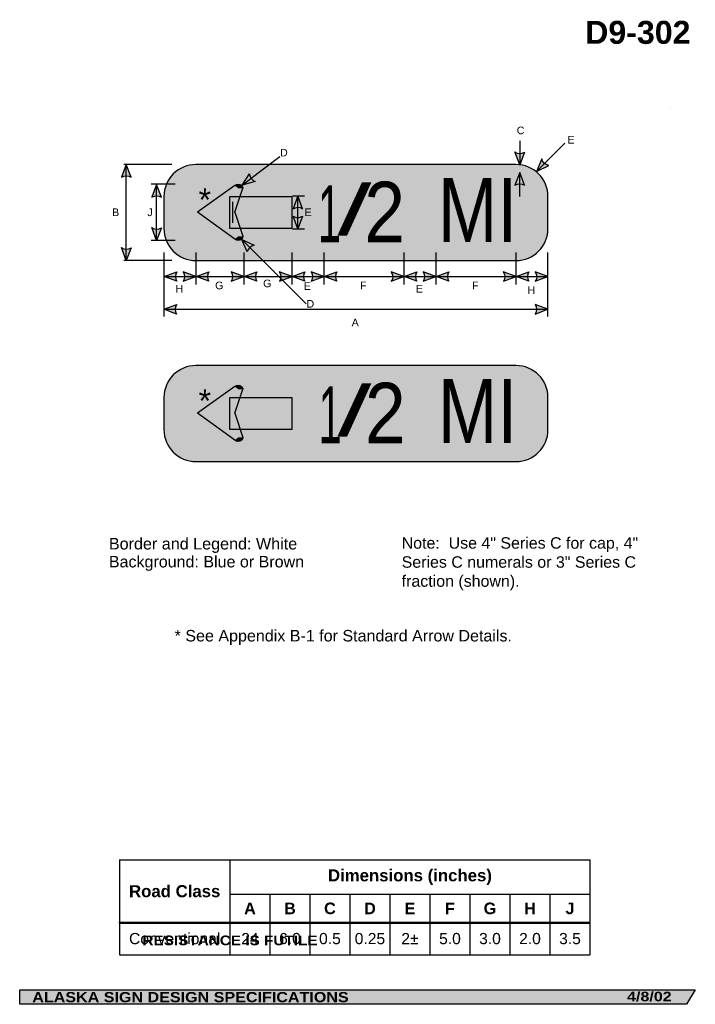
# Model space of a CAD drawing. Header units: feet. Extents: x 3.7 to 45.9, y 0.2 to 61.7.
import ezdxf
from ezdxf.enums import TextEntityAlignment as Align

# ---------------------------------------------------------------- set-up
doc = ezdxf.new("R2010")
doc.units = ezdxf.units.FT
doc.header["$MEASUREMENT"] = 0
doc.layers.add('Sign', color=7, linetype='Continuous')
doc.styles.add('ARIAL', font='arial.ttf')
doc.styles.add('ARIAL B', font='arialbd.ttf')
doc.styles.add('ARIAL BLACK B', font='ariblk.ttf')
doc.styles.add('ARIAL BLACK BI', font='ariblk.ttf')
doc.styles.add('FHWA SERIES C2000EX', font='txt')

# ---------------------------------------------------------------- blocks, each defined once
blk = doc.blocks.new('*T2')
at = {"color": 0, "linetype": 'ByBlock', "lineweight": -2, "transparency": 16777216}
for p, q in [((0, 0), (29.40367863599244, 0)), ((0, 0), (0, -5.919515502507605)), ((6.903678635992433, 0), (6.903678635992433, -5.919515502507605)), ((29.40367863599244, 0), (29.40367863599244, -5.919515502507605)), ((6.903678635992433, -2.145579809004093), (29.40367863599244, -2.145579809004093)), ((9.403678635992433, -2.145579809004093), (9.403678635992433, -5.919515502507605)), ((11.90367863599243, -2.145579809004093), (11.90367863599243, -5.919515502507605)), ((14.40367863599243, -2.145579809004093), (14.40367863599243, -5.919515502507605)), ((16.90367863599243, -2.145579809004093), (16.90367863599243, -5.919515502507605)), ((19.40367863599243, -2.145579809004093), (19.40367863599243, -5.919515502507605)), ((21.90367863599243, -2.145579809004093), (21.90367863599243, -5.919515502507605)), ((24.40367863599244, -2.145579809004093), (24.40367863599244, -5.919515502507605)), ((26.90367863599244, -2.145579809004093), (26.90367863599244, -5.919515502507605)), ((0, -3.909451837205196), (29.40367863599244, -3.909451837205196)), ((0, -5.919515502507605), (29.40367863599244, -5.919515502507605))]:
    blk.add_line(p, q, dxfattribs=at)
at = {"color": 18, "transparency": 16777216, "attachment_point": 5}
for s, insert, char_height, width, style in [('Dimensions (inches)', (18.15367863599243, -1.072789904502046), 0.75, 22.38, 'ARIAL B'), ('Road Class', (3.451839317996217, -1.954725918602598), 0.75, 6.783678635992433, 'ARIAL B'), ('A', (8.153678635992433, -3.027515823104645), 0.725, 2.379999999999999, 'ARIAL B'), ('B', (10.65367863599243, -3.027515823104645), 0.725, 2.379999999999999, 'ARIAL B'), ('C', (13.15367863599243, -3.027515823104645), 0.725, 2.379999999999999, 'ARIAL B'), ('D', (15.65367863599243, -3.027515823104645), 0.725, 2.379999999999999, 'ARIAL B'), ('E', (18.15367863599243, -3.027515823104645), 0.725, 2.379999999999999, 'ARIAL B'), ('F', (20.65367863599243, -3.027515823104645), 0.725, 2.379999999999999, 'ARIAL B'), ('G', (23.15367863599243, -3.027515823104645), 0.725, 2.379999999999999, 'ARIAL B'), ('H', (25.65367863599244, -3.027515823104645), 0.725, 2.379999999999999, 'ARIAL B'), ('J', (28.15367863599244, -3.027515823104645), 0.725, 2.379999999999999, 'ARIAL B'), ('Conventional', (3.451839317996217, -4.9144836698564), 0.7, 6.783678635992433, 'ARIAL'), ('24', (8.153678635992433, -4.9144836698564), 0.7, 2.379999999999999, 'ARIAL'), ('6.0', (10.65367863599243, -4.9144836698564), 0.7, 2.379999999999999, 'ARIAL'), ('0.5', (13.15367863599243, -4.9144836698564), 0.7, 2.379999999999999, 'ARIAL'), ('0.25', (15.65367863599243, -4.9144836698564), 0.7, 2.379999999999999, 'ARIAL'), ('2±', (18.15367863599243, -4.9144836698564), 0.7, 2.379999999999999, 'ARIAL'), ('5.0', (20.65367863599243, -4.9144836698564), 0.7, 2.379999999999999, 'ARIAL'), ('3.0', (23.15367863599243, -4.9144836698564), 0.7, 2.379999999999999, 'ARIAL'), ('2.0', (25.65367863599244, -4.9144836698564), 0.7, 2.379999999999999, 'ARIAL'), ('3.5', (28.15367863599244, -4.9144836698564), 0.7, 2.379999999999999, 'ARIAL')]:
    blk.add_mtext(s, dxfattribs=dict(at, insert=insert, char_height=char_height, width=width, style=style))

msp = doc.modelspace()

# ---------------------------------------------------------------- hatches: boundary and pattern name
h = msp.add_hatch(color=256)
h.dxf.hatch_style = 1
edge = h.paths.add_edge_path()
edge.add_line((35.24949027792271, 53.41457615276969), (34.94986653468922, 52.61952812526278))
edge.add_line((34.94986653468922, 52.61952812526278), (34.65231227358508, 53.42130484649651))
edge.add_arc((34.95585330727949, 53.85743803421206), 0.5313655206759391, 235.1627615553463, 303.5461345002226)
h = msp.add_hatch(color=256)
h.dxf.hatch_style = 1
edge = h.paths.add_edge_path()
edge.add_line((36.32047689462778, 52.98262466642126), (35.99153645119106, 52.19925123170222))
edge.add_line((35.99153645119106, 52.19925123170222), (36.75880200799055, 52.57699190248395))
edge.add_arc((36.83816786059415, 53.10239686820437), 0.5313655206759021, 193.026667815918, 261.4100407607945, ccw=False)
h = msp.add_hatch(color=256)
h.dxf.hatch_style = 1
edge = h.paths.add_edge_path()
edge.add_line((10.66095189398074, 51.8415833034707), (10.36132815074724, 52.63663133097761))
edge.add_line((10.36132815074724, 52.63663133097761), (10.06377388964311, 51.83485460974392))
edge.add_arc((10.3673149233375, 51.39872142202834), 0.5313655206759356, 56.45386549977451, 124.83723844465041, ccw=False)
at = {"true_color": 0xffffff}
h = msp.add_hatch(color=7, dxfattribs=at)
h.dxf.hatch_style = 1
edge = h.paths.add_edge_path()
edge.add_line((18.40994942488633, 51.57572538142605), (17.59472542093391, 51.33638132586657))
edge.add_line((17.59472542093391, 51.33638132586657), (18.05583671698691, 52.05663185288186))
edge.add_arc((18.58681971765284, 52.07679046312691), 0.5313655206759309, 182.1741729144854, 250.5575458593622)
h = msp.add_hatch(color=7, dxfattribs=at)
h.dxf.hatch_style = 1
edge = h.paths.add_edge_path()
edge.add_line((35.24950328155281, 51.34561124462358), (34.9498795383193, 52.14065927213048))
edge.add_line((34.9498795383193, 52.14065927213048), (34.65232527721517, 51.33888255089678))
edge.add_arc((34.95586631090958, 50.9027493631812), 0.5313655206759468, 56.4538654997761, 124.83723844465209, ccw=False)
h = msp.add_hatch(color=256)
h.dxf.hatch_style = 1
edge = h.paths.add_edge_path()
edge.add_line((12.55157689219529, 50.59158330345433), (12.25195314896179, 51.38663133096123))
edge.add_line((12.25195314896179, 51.38663133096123), (11.95439888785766, 50.58485460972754))
edge.add_arc((12.25793992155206, 50.14872142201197), 0.5313655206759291, 56.45386549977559, 124.837238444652, ccw=False)
h = msp.add_hatch(color=7, dxfattribs=at)
h.dxf.hatch_style = 1
edge = h.paths.add_edge_path()
edge.add_line((21.38002623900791, 49.8728333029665), (21.08040249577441, 50.66788133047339))
edge.add_line((21.08040249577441, 50.66788133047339), (20.78284823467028, 49.86610460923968))
edge.add_arc((21.08638926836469, 49.42997142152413), 0.5313655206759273, 56.45386549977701, 124.83723844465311, ccw=False)
h = msp.add_hatch(color=7, dxfattribs=at)
h.dxf.hatch_style = 1
edge = h.paths.add_edge_path()
edge.add_line((21.37922976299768, 49.40042936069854), (21.07960601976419, 48.60538133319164))
edge.add_line((21.07960601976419, 48.60538133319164), (20.78205175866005, 49.40715805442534))
edge.add_arc((21.08559279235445, 49.84329124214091), 0.531365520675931, 235.1627615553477, 303.5461345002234)
h = msp.add_hatch(color=256)
h.dxf.hatch_style = 1
edge = h.paths.add_edge_path()
edge.add_line((12.55157689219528, 48.68167935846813), (12.25195314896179, 47.88663133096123))
edge.add_line((12.25195314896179, 47.88663133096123), (11.95439888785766, 48.68840805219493))
edge.add_arc((12.25793992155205, 49.12454123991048), 0.5313655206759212, 235.1627615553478, 303.5461345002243)
h = msp.add_hatch(color=256)
h.dxf.hatch_style = 1
edge = h.paths.add_edge_path()
edge.add_line((10.66095189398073, 47.43179926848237), (10.36132815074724, 46.63675124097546))
edge.add_line((10.36132815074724, 46.63675124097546), (10.06377388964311, 47.43852796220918))
edge.add_arc((10.36731492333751, 47.87466114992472), 0.5313655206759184, 235.1627615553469, 303.546134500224)
h = msp.add_hatch(color=7, dxfattribs=at)
h.dxf.hatch_style = 1
edge = h.paths.add_edge_path()
edge.add_line((17.9254446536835, 47.16979311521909), (17.57875442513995, 47.94547451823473))
edge.add_line((17.57875442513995, 47.94547451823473), (18.35442111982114, 47.58530007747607))
edge.add_arc((18.44572828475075, 47.06183821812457), 0.5313655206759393, 99.89452379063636, 168.2778967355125)
h = msp.add_hatch(color=256)
h.dxf.hatch_style = 1
edge = h.paths.add_edge_path()
edge.add_line((13.51512492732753, 45.33499927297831), (12.72037644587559, 45.63541665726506))
edge.add_line((12.72037644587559, 45.63541665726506), (13.52244985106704, 45.93217026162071))
edge.add_arc((13.95827976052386, 45.62819393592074), 0.5313655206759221, 145.105556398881, 213.4889293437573)
h = msp.add_hatch(color=256)
h.dxf.hatch_style = 1
edge = h.paths.add_edge_path()
edge.add_line((13.91814215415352, 45.33500577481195), (14.71289063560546, 45.63542315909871))
edge.add_line((14.71289063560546, 45.63542315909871), (13.910817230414, 45.93217676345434))
edge.add_arc((13.47498732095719, 45.62820043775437), 0.5313655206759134, -33.48892934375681, 34.894443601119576, ccw=False)
h = msp.add_hatch(color=256)
h.dxf.hatch_style = 1
edge = h.paths.add_edge_path()
edge.add_line((15.51512492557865, 45.3350057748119), (14.72037644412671, 45.63542315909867))
edge.add_line((14.72037644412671, 45.63542315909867), (15.52244984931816, 45.93217676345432))
edge.add_arc((15.958279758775, 45.62820043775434), 0.5313655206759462, 145.105556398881, 213.4889293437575)
h = msp.add_hatch(color=256)
h.dxf.hatch_style = 1
edge = h.paths.add_edge_path()
edge.add_line((16.91879318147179, 45.33500577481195), (17.71354166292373, 45.63542315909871))
edge.add_line((17.71354166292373, 45.63542315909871), (16.91146825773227, 45.93217676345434))
edge.add_arc((16.47563834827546, 45.62820043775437), 0.5313655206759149, -33.48892934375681, 34.89444360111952, ccw=False)
h = msp.add_hatch(color=256)
h.dxf.hatch_style = 1
edge = h.paths.add_edge_path()
edge.add_line((18.51512492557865, 45.3350057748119), (17.72037644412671, 45.63542315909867))
edge.add_line((17.72037644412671, 45.63542315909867), (18.52244984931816, 45.93217676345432))
edge.add_arc((18.958279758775, 45.62820043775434), 0.5313655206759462, 145.105556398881, 213.4889293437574)
h = msp.add_hatch(color=256)
h.dxf.hatch_style = 1
edge = h.paths.add_edge_path()
edge.add_line((19.92693003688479, 45.33501227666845), (20.72167851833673, 45.6354296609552))
edge.add_line((20.72167851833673, 45.6354296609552), (19.91960511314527, 45.93218326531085))
edge.add_arc((19.48377520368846, 45.62820693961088), 0.5313655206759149, -33.488929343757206, 34.89444360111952, ccw=False)
h = msp.add_hatch(color=256)
h.dxf.hatch_style = 1
edge = h.paths.add_edge_path()
edge.add_line((21.51642699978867, 45.33501227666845), (20.72167851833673, 45.6354296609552))
edge.add_line((20.72167851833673, 45.6354296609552), (21.52375192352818, 45.93218326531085))
edge.add_arc((21.959581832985, 45.62820693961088), 0.5313655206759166, 145.1055563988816, 213.488929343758)
h = msp.add_hatch(color=256)
h.dxf.hatch_style = 1
edge = h.paths.add_edge_path()
edge.add_line((21.91879318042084, 45.33501227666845), (22.71354166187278, 45.6354296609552))
edge.add_line((22.71354166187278, 45.6354296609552), (21.91146825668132, 45.93218326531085))
edge.add_arc((21.47563834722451, 45.62820693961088), 0.5313655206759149, -33.48892934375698, 34.89444360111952, ccw=False)
h = msp.add_hatch(color=256)
h.dxf.hatch_style = 1
edge = h.paths.add_edge_path()
edge.add_line((23.51642699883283, 45.33501877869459), (22.72167851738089, 45.63543616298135))
edge.add_line((22.72167851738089, 45.63543616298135), (23.52375192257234, 45.932189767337))
edge.add_arc((23.95958183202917, 45.62821344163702), 0.5313655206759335, 145.105556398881, 213.4889293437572)
h = msp.add_hatch(color=256)
h.dxf.hatch_style = 1
edge = h.paths.add_edge_path()
edge.add_line((26.92009525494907, 45.33501877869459), (27.71484373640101, 45.63543616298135))
edge.add_line((27.71484373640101, 45.63543616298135), (26.91277033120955, 45.93218976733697))
edge.add_arc((26.47694042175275, 45.628213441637), 0.5313655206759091, -33.48892934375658, 34.89444360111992, ccw=False)
h = msp.add_hatch(color=256)
h.dxf.hatch_style = 1
edge = h.paths.add_edge_path()
edge.add_line((28.51707803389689, 45.33567632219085), (27.72232955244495, 45.63609370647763))
edge.add_line((27.72232955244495, 45.63609370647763), (28.5244029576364, 45.93284731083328))
edge.add_arc((28.96023286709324, 45.62887098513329), 0.5313655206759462, 145.105556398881, 213.4889293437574)
h = msp.add_hatch(color=256)
h.dxf.hatch_style = 1
edge = h.paths.add_edge_path()
edge.add_line((28.91944420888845, 45.33567632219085), (29.71419269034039, 45.63609370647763))
edge.add_line((29.71419269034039, 45.63609370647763), (28.91211928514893, 45.93284731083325))
edge.add_arc((28.47628937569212, 45.62887098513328), 0.531365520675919, -33.48892934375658, 34.89444360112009, ccw=False)
h = msp.add_hatch(color=256)
h.dxf.hatch_style = 1
edge = h.paths.add_edge_path()
edge.add_line((30.51707803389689, 45.33567632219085), (29.72232955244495, 45.63609370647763))
edge.add_line((29.72232955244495, 45.63609370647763), (30.5244029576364, 45.93284731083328))
edge.add_arc((30.96023286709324, 45.62887098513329), 0.5313655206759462, 145.105556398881, 213.4889293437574)
h = msp.add_hatch(color=256)
h.dxf.hatch_style = 1
edge = h.paths.add_edge_path()
edge.add_line((33.92627896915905, 45.33567632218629), (34.72102745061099, 45.63609370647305))
edge.add_line((34.72102745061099, 45.63609370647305), (33.91895404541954, 45.93284731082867))
edge.add_arc((33.48312413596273, 45.62887098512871), 0.5313655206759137, -33.488929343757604, 34.89444360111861, ccw=False)
h = msp.add_hatch(color=256)
h.dxf.hatch_style = 1
edge = h.paths.add_edge_path()
edge.add_line((35.51577593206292, 45.33567632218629), (34.72102745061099, 45.63609370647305))
edge.add_line((34.72102745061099, 45.63609370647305), (35.52310085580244, 45.9328473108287))
edge.add_arc((35.95893076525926, 45.62887098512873), 0.5313655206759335, 145.105556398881, 213.488929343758)
h = msp.add_hatch(color=256)
h.dxf.hatch_style = 1
edge = h.paths.add_edge_path()
edge.add_line((35.91944419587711, 45.33567632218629), (36.71419267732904, 45.63609370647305))
edge.add_line((36.71419267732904, 45.63609370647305), (35.91211927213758, 45.93284731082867))
edge.add_arc((35.47628936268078, 45.6288709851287), 0.5313655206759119, -33.48892934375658, 34.89444360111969, ccw=False)
h = msp.add_hatch(color=256)
h.dxf.hatch_style = 1
edge = h.paths.add_edge_path()
edge.add_line((13.50926555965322, 43.28945886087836), (12.71451707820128, 43.58987624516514))
edge.add_line((12.71451707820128, 43.58987624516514), (13.51659048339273, 43.88662984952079))
edge.add_arc((13.95242039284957, 43.5826535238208), 0.5313655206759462, 145.105556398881, 213.4889293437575)
h = msp.add_hatch(color=256)
h.dxf.hatch_style = 1
edge = h.paths.add_edge_path()
edge.add_line((35.91293382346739, 43.28945886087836), (36.70768230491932, 43.58987624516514))
edge.add_line((36.70768230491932, 43.58987624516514), (35.90560889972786, 43.88662984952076))
edge.add_arc((35.46977899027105, 43.58265352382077), 0.5313655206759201, -33.4889293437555, 34.894443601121, ccw=False)
at = {"layer": 'Sign', "true_color": 0xffffff}
h = msp.add_hatch(color=7, dxfattribs=at)
edge = h.paths.add_edge_path(flags=0)
edge.add_spline(control_points=[(14.71451707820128, 52.63325632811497), (14.71451707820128, 52.63325632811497), (34.71451707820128, 52.63325632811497), (34.71451707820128, 52.63325632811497), (35.81834712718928, 52.63325632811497), (36.71451707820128, 51.73708637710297), (36.71451707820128, 50.63325632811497), (36.71451707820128, 50.63325632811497), (36.71451707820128, 48.63325632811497), (36.71451707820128, 48.63325632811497), (36.71451707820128, 47.52942627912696), (35.81834712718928, 46.63325632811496), (34.71451707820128, 46.63325632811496), (34.71451707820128, 46.63325632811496), (14.71451707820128, 46.63325632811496), (14.71451707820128, 46.63325632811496), (13.61068702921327, 46.63325632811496), (12.71451707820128, 47.52942627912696), (12.71451707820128, 48.63325632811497), (12.71451707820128, 48.63325632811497), (12.71451707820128, 50.63325632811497), (12.71451707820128, 50.63325632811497), (12.71451707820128, 51.73708637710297), (13.61068702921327, 52.63325632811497), (14.71451707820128, 52.63325632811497)], knot_values=[0, 0, 0, 0, 1, 1, 1, 2, 2, 2, 3, 3, 3, 4, 4, 4, 5, 5, 5, 6, 6, 6, 7, 7, 7, 8, 8, 8, 8], degree=3, periodic=0)
at = {"layer": 'Sign', "true_color": 0x0000dd}
h = msp.add_hatch(color=172, dxfattribs=at)
edge = h.paths.add_edge_path(flags=0)
edge.add_spline(control_points=[(14.71451707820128, 52.13325632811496), (14.71451707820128, 52.13325632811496), (34.71451707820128, 52.13325632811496), (34.71451707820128, 52.13325632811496), (35.54238961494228, 52.13325632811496), (36.21451707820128, 51.46112886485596), (36.21451707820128, 50.63325632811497), (36.21451707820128, 50.63325632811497), (36.21451707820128, 48.63325632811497), (36.21451707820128, 48.63325632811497), (36.21451707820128, 47.80538379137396), (35.54238961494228, 47.13325632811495), (34.71451707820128, 47.13325632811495), (34.71451707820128, 47.13325632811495), (14.71451707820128, 47.13325632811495), (14.71451707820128, 47.13325632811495), (13.88664454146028, 47.13325632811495), (13.21451707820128, 47.80538379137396), (13.21451707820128, 48.63325632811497), (13.21451707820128, 48.63325632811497), (13.21451707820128, 50.63325632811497), (13.21451707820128, 50.63325632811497), (13.21451707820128, 51.46112886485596), (13.88664454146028, 52.13325632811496), (14.71451707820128, 52.13325632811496)], knot_values=[0, 0, 0, 0, 1, 1, 1, 2, 2, 2, 3, 3, 3, 4, 4, 4, 5, 5, 5, 6, 6, 6, 7, 7, 7, 8, 8, 8, 8], degree=3, periodic=0)
at = {"layer": 'Sign', "true_color": 0xffffff}
for points in [[(15.03029044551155, 49.79328618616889), (17.1719672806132, 51.3193278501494), (17.6776827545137, 51.14647628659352), (16.92700547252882, 49.11229660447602)], [(16.82546523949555, 50.62661951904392), (20.69889207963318, 50.62661951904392), (20.69889207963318, 48.62661951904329), (16.82546523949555, 48.62661951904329)], [(14.75130094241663, 49.64549972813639), (15.07014608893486, 49.87206222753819), (17.11180781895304, 49.64745285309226), (15.05510622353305, 49.43586431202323)], [(17.14357953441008, 47.95865077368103), (15.09815783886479, 49.45083827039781), (17.13154764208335, 49.69042160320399), (17.67693076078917, 48.15184738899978)], [(17.67674276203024, 48.13866379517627), (17.6151733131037, 48.16787928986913), (17.66301888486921, 48.19579270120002), (17.67805875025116, 48.15070806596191)], [(15.03045201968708, 37.23456604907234), (17.17212885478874, 38.76060771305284), (17.67784432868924, 38.58775614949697), (16.92716704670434, 36.55357646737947)], [(16.82562681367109, 38.06789938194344), (20.69905365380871, 38.06789938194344), (20.69905365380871, 36.06789938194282), (16.82562681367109, 36.06789938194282)], [(14.75146251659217, 37.08677959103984), (15.07030766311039, 37.31334209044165), (17.11196939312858, 37.08873271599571), (15.05526779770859, 36.87714417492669)], [(17.14374110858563, 35.39993063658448), (15.09831941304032, 36.89211813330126), (17.13170921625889, 37.13170146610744), (17.67709233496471, 35.59312725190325)], [(17.67690433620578, 35.57994365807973), (17.61533488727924, 35.60915915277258), (17.66318045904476, 35.63707256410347), (17.67822032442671, 35.59198792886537)]]:
    msp.add_hatch(color=7, dxfattribs=at).paths.add_polyline_path(points, flags=0)
h = msp.add_hatch(color=7, dxfattribs=at)
edge = h.paths.add_edge_path(flags=0)
edge.add_spline(control_points=[(17.14884172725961, 51.32408830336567), (17.26153614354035, 51.42165401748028), (17.44452327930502, 51.42165401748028), (17.55721769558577, 51.32408830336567), (17.61356490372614, 51.27530544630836), (17.64179512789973, 51.21630098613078), (17.64179512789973, 51.14731160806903), (17.64179512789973, 51.14731160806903), (17.35302971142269, 51.14731160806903), (17.35302971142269, 51.14731160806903), (17.35302971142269, 51.14731160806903), (17.14884172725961, 51.32408830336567), (17.14884172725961, 51.32408830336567)], knot_values=[0, 0, 0, 0, 1, 1, 1, 2, 2, 2, 3, 3, 3, 4, 4, 4, 4], degree=3, periodic=0)
h = msp.add_hatch(color=7, dxfattribs=at)
edge = h.paths.add_edge_path(flags=0)
edge.add_spline(control_points=[(17.64179512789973, 48.14731160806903), (17.64179512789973, 48.00933285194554), (17.51240368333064, 47.89731160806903), (17.35302971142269, 47.89731160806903), (17.27334272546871, 47.89731160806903), (17.20518893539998, 47.92175205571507), (17.14884172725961, 47.97053491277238), (17.14884172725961, 47.97053491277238), (17.35302971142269, 48.14731160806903), (17.35302971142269, 48.14731160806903), (17.35302971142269, 48.14731160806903), (17.64179512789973, 48.14731160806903), (17.64179512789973, 48.14731160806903)], knot_values=[0, 0, 0, 0, 1, 1, 1, 2, 2, 2, 3, 3, 3, 4, 4, 4, 4], degree=3, periodic=0)
h = msp.add_hatch(color=7, dxfattribs=at)
edge = h.paths.add_edge_path(flags=0)
edge.add_spline(control_points=[(14.71467865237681, 40.07453619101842), (14.71467865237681, 40.07453619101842), (34.71467865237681, 40.07453619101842), (34.71467865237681, 40.07453619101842), (35.81850870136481, 40.07453619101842), (36.71467865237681, 39.17836624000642), (36.71467865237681, 38.07453619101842), (36.71467865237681, 38.07453619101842), (36.71467865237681, 36.07453619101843), (36.71467865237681, 36.07453619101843), (36.71467865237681, 34.97070614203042), (35.81850870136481, 34.07453619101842), (34.71467865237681, 34.07453619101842), (34.71467865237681, 34.07453619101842), (14.71467865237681, 34.07453619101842), (14.71467865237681, 34.07453619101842), (13.61084860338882, 34.07453619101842), (12.71467865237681, 34.97070614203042), (12.71467865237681, 36.07453619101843), (12.71467865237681, 36.07453619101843), (12.71467865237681, 38.07453619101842), (12.71467865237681, 38.07453619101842), (12.71467865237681, 39.17836624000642), (13.61084860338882, 40.07453619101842), (14.71467865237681, 40.07453619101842)], knot_values=[0, 0, 0, 0, 1, 1, 1, 2, 2, 2, 3, 3, 3, 4, 4, 4, 5, 5, 5, 6, 6, 6, 7, 7, 7, 8, 8, 8, 8], degree=3, periodic=0)
at = {"layer": 'Sign', "true_color": 0x8e4700}
h = msp.add_hatch(color=34, dxfattribs=at)
edge = h.paths.add_edge_path(flags=0)
edge.add_spline(control_points=[(14.71467865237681, 39.57453619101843), (14.71467865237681, 39.57453619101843), (34.71467865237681, 39.57453619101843), (34.71467865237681, 39.57453619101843), (35.54255118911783, 39.57453619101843), (36.21467865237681, 38.90240872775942), (36.21467865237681, 38.07453619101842), (36.21467865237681, 38.07453619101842), (36.21467865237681, 36.07453619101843), (36.21467865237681, 36.07453619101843), (36.21467865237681, 35.24666365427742), (35.54255118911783, 34.57453619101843), (34.71467865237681, 34.57453619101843), (34.71467865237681, 34.57453619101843), (14.71467865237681, 34.57453619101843), (14.71467865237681, 34.57453619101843), (13.88680611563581, 34.57453619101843), (13.21467865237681, 35.24666365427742), (13.21467865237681, 36.07453619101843), (13.21467865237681, 36.07453619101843), (13.21467865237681, 38.07453619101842), (13.21467865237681, 38.07453619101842), (13.21467865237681, 38.90240872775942), (13.88680611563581, 39.57453619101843), (14.71467865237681, 39.57453619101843)], knot_values=[0, 0, 0, 0, 1, 1, 1, 2, 2, 2, 3, 3, 3, 4, 4, 4, 5, 5, 5, 6, 6, 6, 7, 7, 7, 8, 8, 8, 8], degree=3, periodic=0)
at = {"layer": 'Sign', "true_color": 0xffffff}
h = msp.add_hatch(color=7, dxfattribs=at)
edge = h.paths.add_edge_path(flags=0)
edge.add_spline(control_points=[(17.14900330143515, 38.76536816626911), (17.26169771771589, 38.86293388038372), (17.44468485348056, 38.86293388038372), (17.55737926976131, 38.76536816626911), (17.61372647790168, 38.71658530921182), (17.64195670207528, 38.65758084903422), (17.64195670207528, 38.58859147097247), (17.64195670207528, 38.58859147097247), (17.35319128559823, 38.58859147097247), (17.35319128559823, 38.58859147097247), (17.35319128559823, 38.58859147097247), (17.14900330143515, 38.76536816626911), (17.14900330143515, 38.76536816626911)], knot_values=[0, 0, 0, 0, 1, 1, 1, 2, 2, 2, 3, 3, 3, 4, 4, 4, 4], degree=3, periodic=0)
h = msp.add_hatch(color=7, dxfattribs=at)
edge = h.paths.add_edge_path(flags=0)
edge.add_spline(control_points=[(17.64195670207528, 35.58859147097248), (17.64195670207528, 35.45061271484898), (17.51256525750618, 35.33859147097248), (17.35319128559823, 35.33859147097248), (17.27350429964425, 35.33859147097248), (17.20535050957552, 35.36303191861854), (17.14900330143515, 35.41181477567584), (17.14900330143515, 35.41181477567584), (17.35319128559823, 35.58859147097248), (17.35319128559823, 35.58859147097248), (17.35319128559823, 35.58859147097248), (17.64195670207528, 35.58859147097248), (17.64195670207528, 35.58859147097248)], knot_values=[0, 0, 0, 0, 1, 1, 1, 2, 2, 2, 3, 3, 3, 4, 4, 4, 4], degree=3, periodic=0)
at = {"layer": 'Sign', "true_color": 0x000000}
msp.add_hatch(color=18, dxfattribs=at).paths.add_polyline_path([(3.699686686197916, 1.066867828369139), (45.92097727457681, 1.066867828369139), (45.37503178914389, 0.1671574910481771), (3.701084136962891, 0.1671574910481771)], flags=0)

# ---------------------------------------------------------------- linework, layer by layer
for p, q in [((9.934500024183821, 9.184138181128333), (39.33817866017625, 9.184138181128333)), ((9.934500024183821, 5.303755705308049), (39.33817866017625, 5.303755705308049)), ((9.934500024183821, 5.245616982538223), (9.934500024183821, 5.303755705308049)), ((9.934500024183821, 5.245616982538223), (39.33817866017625, 5.245616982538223))]:
    msp.add_line(p, q)
for points in [[(35.24949027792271, 53.41457615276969), (34.94986653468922, 52.61952812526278), (34.65231227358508, 53.42130484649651, 0.307560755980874), (35.24949027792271, 53.41457615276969, 4.141293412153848)], [(36.32047689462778, 52.98262466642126), (35.99153645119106, 52.19925123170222), (36.75880200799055, 52.57699190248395, -0.307560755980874), (36.32047689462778, 52.98262466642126, -4.141293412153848)], [(10.66095189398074, 51.8415833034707), (10.36132815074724, 52.63663133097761), (10.06377388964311, 51.83485460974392, -0.307560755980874), (10.66095189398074, 51.8415833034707, -4.141293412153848)], [(12.55157689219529, 50.59158330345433), (12.25195314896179, 51.38663133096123), (11.95439888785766, 50.58485460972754, -0.307560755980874), (12.55157689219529, 50.59158330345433, -4.141293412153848)], [(12.55157689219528, 48.68167935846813), (12.25195314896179, 47.88663133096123), (11.95439888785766, 48.68840805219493, 0.307560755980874), (12.55157689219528, 48.68167935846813, 4.141293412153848)], [(10.66095189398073, 47.43179926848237), (10.36132815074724, 46.63675124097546), (10.06377388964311, 47.43852796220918, 0.307560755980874), (10.66095189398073, 47.43179926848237, 4.141293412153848)], [(13.51512492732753, 45.33499927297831), (12.72037644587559, 45.63541665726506), (13.52244985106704, 45.93217026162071, 0.307560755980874), (13.51512492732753, 45.33499927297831, 4.141293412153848)], [(13.91814215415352, 45.33500577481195), (14.71289063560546, 45.63542315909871), (13.910817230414, 45.93217676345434, -0.307560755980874), (13.91814215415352, 45.33500577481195, -4.141293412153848)], [(15.51512492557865, 45.3350057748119), (14.72037644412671, 45.63542315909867), (15.52244984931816, 45.93217676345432, 0.307560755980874), (15.51512492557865, 45.3350057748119, 4.141293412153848)], [(16.91879318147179, 45.33500577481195), (17.71354166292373, 45.63542315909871), (16.91146825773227, 45.93217676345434, -0.307560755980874), (16.91879318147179, 45.33500577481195, -4.141293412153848)], [(18.51512492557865, 45.3350057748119), (17.72037644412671, 45.63542315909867), (18.52244984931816, 45.93217676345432, 0.307560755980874), (18.51512492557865, 45.3350057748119, 4.141293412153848)], [(19.92693003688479, 45.33501227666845), (20.72167851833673, 45.6354296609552), (19.91960511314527, 45.93218326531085, -0.307560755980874), (19.92693003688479, 45.33501227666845, -4.141293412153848)], [(21.51642699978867, 45.33501227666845), (20.72167851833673, 45.6354296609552), (21.52375192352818, 45.93218326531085, 0.307560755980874), (21.51642699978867, 45.33501227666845, 4.141293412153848)], [(21.91879318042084, 45.33501227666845), (22.71354166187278, 45.6354296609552), (21.91146825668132, 45.93218326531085, -0.307560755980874), (21.91879318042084, 45.33501227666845, -4.141293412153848)], [(23.51642699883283, 45.33501877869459), (22.72167851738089, 45.63543616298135), (23.52375192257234, 45.932189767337, 0.307560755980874), (23.51642699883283, 45.33501877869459, 4.141293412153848)], [(26.92009525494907, 45.33501877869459), (27.71484373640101, 45.63543616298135), (26.91277033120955, 45.93218976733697, -0.307560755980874), (26.92009525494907, 45.33501877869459, -4.141293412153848)], [(28.51707803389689, 45.33567632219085), (27.72232955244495, 45.63609370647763), (28.5244029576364, 45.93284731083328, 0.307560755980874), (28.51707803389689, 45.33567632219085, 4.141293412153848)], [(28.91944420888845, 45.33567632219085), (29.71419269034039, 45.63609370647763), (28.91211928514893, 45.93284731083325, -0.307560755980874), (28.91944420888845, 45.33567632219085, -4.141293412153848)], [(30.51707803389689, 45.33567632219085), (29.72232955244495, 45.63609370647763), (30.5244029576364, 45.93284731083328, 0.307560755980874), (30.51707803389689, 45.33567632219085, 4.141293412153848)], [(33.92627896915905, 45.33567632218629), (34.72102745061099, 45.63609370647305), (33.91895404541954, 45.93284731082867, -0.307560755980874), (33.92627896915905, 45.33567632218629, -4.141293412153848)], [(35.51577593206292, 45.33567632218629), (34.72102745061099, 45.63609370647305), (35.52310085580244, 45.9328473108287, 0.307560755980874), (35.51577593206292, 45.33567632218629, 4.141293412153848)], [(35.91944419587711, 45.33567632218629), (36.71419267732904, 45.63609370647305), (35.91211927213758, 45.93284731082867, -0.307560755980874), (35.91944419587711, 45.33567632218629, -4.141293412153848)], [(13.50926555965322, 43.28945886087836), (12.71451707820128, 43.58987624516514), (13.51659048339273, 43.88662984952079, 0.307560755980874), (13.50926555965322, 43.28945886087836, 4.141293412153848)], [(35.91293382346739, 43.28945886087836), (36.70768230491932, 43.58987624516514), (35.90560889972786, 43.88662984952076, -0.307560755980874), (35.91293382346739, 43.28945886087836, -4.141293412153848)]]:
    msp.add_lwpolyline(points, format="xyb")
at = {"color": 7, "true_color": 0xffffff}
for points in [[(18.40994942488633, 51.57572538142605), (17.59472542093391, 51.33638132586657), (18.05583671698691, 52.05663185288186, 0.307560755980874), (18.40994942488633, 51.57572538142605, 4.141293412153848)], [(35.24950328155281, 51.34561124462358), (34.9498795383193, 52.14065927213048), (34.65232527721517, 51.33888255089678, -0.307560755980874), (35.24950328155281, 51.34561124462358, -4.141293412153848)], [(21.38002623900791, 49.8728333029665), (21.08040249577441, 50.66788133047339), (20.78284823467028, 49.86610460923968, -0.307560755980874), (21.38002623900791, 49.8728333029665, -4.141293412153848)], [(21.37922976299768, 49.40042936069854), (21.07960601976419, 48.60538133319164), (20.78205175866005, 49.40715805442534, 0.307560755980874), (21.37922976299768, 49.40042936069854, 4.141293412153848)], [(17.9254446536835, 47.16979311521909), (17.57875442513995, 47.94547451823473), (18.35442111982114, 47.58530007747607, 0.307560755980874), (17.9254446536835, 47.16979311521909, 4.141293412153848)]]:
    msp.add_lwpolyline(points, format="xyb", dxfattribs=at)
at = {"layer": 'Sign'}
msp.add_line((44.37549209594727, 56.10275014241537), (44.37549209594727, 56.10275014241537), dxfattribs=at)
at = {"layer": 'Sign', "color": 250, "lineweight": -3, "true_color": 0x1f1a17}
msp.add_line((44.37549209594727, 56.10275014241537), (44.37549209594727, 56.10275014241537), dxfattribs=at)
at = {"layer": 'Sign', "color": 18, "lineweight": -3, "true_color": 0x000000}
for p, q in [((34.94986653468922, 54.10680331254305), (34.94986653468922, 52.60680331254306)), ((35.99153645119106, 52.19925123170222), (37.75930340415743, 53.96701818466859)), ((18.60384000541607, 52.11632924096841), (19.95279833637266, 53.12674590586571)), ((13.2154948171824, 52.63663133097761), (10.21549481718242, 52.63663133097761)), ((10.36132815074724, 46.63675124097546), (10.36132815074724, 52.63675124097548)), ((13.41341148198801, 51.41279289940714), (11.91341148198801, 51.41279289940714)), ((12.25195314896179, 47.88663133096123), (12.25195314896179, 51.38663133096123)), ((17.01275970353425, 48.99131160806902), (17.01275970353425, 50.30381160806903)), ((13.41341148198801, 47.88154290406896), (11.91341148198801, 47.88154290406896)), ((12.71451707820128, 47.13802082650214), (12.71451707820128, 43.13802082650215)), ((14.71289063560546, 47.13675124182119), (14.71289063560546, 45.13675124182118)), ((17.71354167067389, 47.1367512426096), (17.71354167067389, 45.1367512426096)), ((18.36651484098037, 47.15836514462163), (21.59505207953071, 43.9298279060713)), ((20.71419270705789, 47.13675124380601), (20.71419270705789, 45.13675124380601)), ((22.71354166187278, 47.13675124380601), (22.71354166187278, 45.13675124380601)), ((27.71484373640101, 47.13675124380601), (27.71484373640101, 45.13675124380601)), ((29.71419269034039, 47.13740228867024), (29.71419269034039, 45.13740228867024)), ((34.71484372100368, 47.13675124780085), (34.71484372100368, 45.13675124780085)), ((36.71451707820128, 43.13802082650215), (36.71451707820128, 47.13802082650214)), ((13.21549481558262, 46.63663133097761), (10.21549481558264, 46.63663133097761)), ((12.71354167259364, 45.63541665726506), (14.71354167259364, 45.63541665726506)), ((14.71354167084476, 45.63542315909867), (17.71354167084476, 45.63542315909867)), ((17.71354166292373, 45.63542315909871), (20.71354166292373, 45.63542315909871)), ((20.71484374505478, 45.6354296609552), (22.71484374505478, 45.6354296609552)), ((22.71484374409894, 45.63543616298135), (27.71484374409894, 45.63543616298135)), ((27.715494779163, 45.63609370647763), (29.715494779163, 45.63609370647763)), ((29.71549477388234, 45.63609370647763), (34.71549477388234, 45.63609370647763)), ((34.71419267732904, 45.63609370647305), (36.71419267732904, 45.63609370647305)), ((12.70768230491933, 43.58987624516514), (36.70768230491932, 43.58987624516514))]:
    msp.add_line(p, q, dxfattribs=at)
at = {"layer": 'Sign', "color": 7, "lineweight": -3, "true_color": 0xffffff}
for p, q in [((17.59472542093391, 51.33638132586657), (18.60514208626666, 52.1176313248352)), ((34.9498795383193, 50.64065927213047), (34.9498795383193, 52.14065927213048)), ((17.14858379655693, 51.32431160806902), (14.81420416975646, 49.64731160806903)), ((17.14685120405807, 49.64731160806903), (17.64179512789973, 51.14731160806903)), ((20.74446499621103, 50.66788133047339), (21.49446499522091, 50.66788133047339)), ((21.07960601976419, 48.60538133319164), (21.08040249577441, 50.66788133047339)), ((17.14858379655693, 47.97031160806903), (14.81420416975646, 49.64731160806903)), ((17.14685120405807, 49.64731160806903), (17.64179512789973, 48.14731160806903)), ((20.74706916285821, 48.60538133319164), (21.49706916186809, 48.60538133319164)), ((17.57875442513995, 47.94547451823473), (18.43762091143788, 47.08660803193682)), ((17.14874537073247, 38.76559147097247), (14.81436574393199, 37.08859147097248)), ((17.14701277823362, 37.08859147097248), (17.64195670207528, 38.58859147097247)), ((17.14874537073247, 35.41159147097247), (14.81436574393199, 37.08859147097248)), ((17.14701277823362, 37.08859147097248), (17.64195670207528, 35.58859147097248))]:
    msp.add_line(p, q, dxfattribs=at)
for points in [[(16.82546523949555, 50.62661951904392), (20.69889207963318, 50.62661951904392), (20.69889207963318, 48.62661951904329), (16.82546523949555, 48.62661951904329)], [(16.82562681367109, 38.06789938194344), (20.69905365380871, 38.06789938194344), (20.69905365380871, 36.06789938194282), (16.82562681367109, 36.06789938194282)]]:
    msp.add_lwpolyline(points, close=True, dxfattribs=at)
at = {"layer": 'Sign', "color": 250, "lineweight": -3, "true_color": 0x1f1a17}
msp.add_lwpolyline([(3.699686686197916, 1.066867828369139), (45.92097727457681, 1.066867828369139), (45.37503178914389, 0.1671574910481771), (3.701084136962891, 0.1671574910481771)], close=True, dxfattribs=at)
at = {"layer": 'Sign', "color": 18, "lineweight": -3, "true_color": 0x000000}
for points in [[(14.71451707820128, 52.63325632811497), (14.71451707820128, 52.63325632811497), (34.71451707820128, 52.63325632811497), (34.71451707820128, 52.63325632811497), (35.81834712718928, 52.63325632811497), (36.71451707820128, 51.73708637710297), (36.71451707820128, 50.63325632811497), (36.71451707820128, 50.63325632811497), (36.71451707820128, 48.63325632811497), (36.71451707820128, 48.63325632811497), (36.71451707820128, 47.52942627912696), (35.81834712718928, 46.63325632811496), (34.71451707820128, 46.63325632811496), (34.71451707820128, 46.63325632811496), (14.71451707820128, 46.63325632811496), (14.71451707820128, 46.63325632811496), (13.61068702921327, 46.63325632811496), (12.71451707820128, 47.52942627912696), (12.71451707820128, 48.63325632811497), (12.71451707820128, 48.63325632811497), (12.71451707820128, 50.63325632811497), (12.71451707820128, 50.63325632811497), (12.71451707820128, 51.73708637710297), (13.61068702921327, 52.63325632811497), (14.71451707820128, 52.63325632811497)], [(14.71467865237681, 40.07453619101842), (14.71467865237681, 40.07453619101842), (34.71467865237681, 40.07453619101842), (34.71467865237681, 40.07453619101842), (35.81850870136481, 40.07453619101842), (36.71467865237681, 39.17836624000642), (36.71467865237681, 38.07453619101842), (36.71467865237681, 38.07453619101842), (36.71467865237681, 36.07453619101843), (36.71467865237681, 36.07453619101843), (36.71467865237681, 34.97070614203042), (35.81850870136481, 34.07453619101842), (34.71467865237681, 34.07453619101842), (34.71467865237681, 34.07453619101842), (14.71467865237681, 34.07453619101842), (14.71467865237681, 34.07453619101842), (13.61084860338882, 34.07453619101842), (12.71467865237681, 34.97070614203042), (12.71467865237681, 36.07453619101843), (12.71467865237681, 36.07453619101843), (12.71467865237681, 38.07453619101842), (12.71467865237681, 38.07453619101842), (12.71467865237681, 39.17836624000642), (13.61084860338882, 40.07453619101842), (14.71467865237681, 40.07453619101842)]]:
    msp.add_open_spline(points, degree=3, knots=[0, 0, 0, 0, 1, 1, 1, 2, 2, 2, 3, 3, 3, 4, 4, 4, 5, 5, 5, 6, 6, 6, 7, 7, 7, 8, 8, 8, 8], dxfattribs=at)
at = {"layer": 'Sign', "color": 7, "lineweight": -3, "true_color": 0xffffff}
for points in [[(17.14884172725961, 51.32408830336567), (17.26153614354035, 51.42165401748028), (17.44452327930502, 51.42165401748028), (17.55721769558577, 51.32408830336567), (17.61356490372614, 51.27530544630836), (17.64179512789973, 51.21630098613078), (17.64179512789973, 51.14731160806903)], [(17.64179512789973, 48.14731160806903), (17.64179512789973, 48.00933285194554), (17.51240368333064, 47.89731160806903), (17.35302971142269, 47.89731160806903), (17.27334272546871, 47.89731160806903), (17.20518893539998, 47.92175205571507), (17.14884172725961, 47.97053491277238)], [(17.14900330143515, 38.76536816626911), (17.26169771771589, 38.86293388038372), (17.44468485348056, 38.86293388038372), (17.55737926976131, 38.76536816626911), (17.61372647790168, 38.71658530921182), (17.64195670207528, 38.65758084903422), (17.64195670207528, 38.58859147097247)], [(17.64195670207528, 35.58859147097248), (17.64195670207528, 35.45061271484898), (17.51256525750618, 35.33859147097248), (17.35319128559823, 35.33859147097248), (17.27350429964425, 35.33859147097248), (17.20535050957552, 35.36303191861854), (17.14900330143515, 35.41181477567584)]]:
    msp.add_open_spline(points, degree=3, knots=[0, 0, 0, 0, 1, 1, 1, 2, 2, 2, 2], dxfattribs=at)

# ---------------------------------------------------------------- block references
msp.add_blockref('*T2', (9.934500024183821, 9.184138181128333))

# ---------------------------------------------------------------- texts
at = {"insert": (27.56954495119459, 29.34605379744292), "char_height": 0.7137000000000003, "attachment_point": 1, "style": 'ARIAL'}
msp.add_mtext_dynamic_manual_height_columns('Note:  Use 4" Series C for cap, 4" Series C numerals or 3" Series C fraction (shown).', width=14.80976887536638, gutter_width=1, heights=[0], dxfattribs=at)
at = {"layer": 'Sign', "color": 18, "true_color": 0x000000}
for s, height, style, p, p2 in [('D9-302', 1.436099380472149, 'ARIAL B', (39.03910029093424, 60.17263982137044), (45.61909997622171, 60.17263982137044)), ('C', 0.475780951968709, 'ARIAL', (34.76217864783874, 54.52661951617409), (35.24217866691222, 54.52661951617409)), ('E', 0.479365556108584, 'ARIAL', (37.9288453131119, 53.94328618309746), (38.37551199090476, 53.94328618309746)), ('D', 0.4757809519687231, 'ARIAL', (19.96842333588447, 53.13445423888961), (20.44842335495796, 53.13445423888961)), ('B', 0.4793655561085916, 'ARIAL', (9.470511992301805, 49.41008457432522), (9.917178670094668, 49.41008457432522)), ('J', 0.4772135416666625, 'ARIAL', (11.67884532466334, 49.40996466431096), (12.01217865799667, 49.40996466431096)), ('G', 0.4785436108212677, 'ARIAL', (18.91187499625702, 44.96411952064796), (19.43187497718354, 44.96411952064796)), ('H', 0.4757809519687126, 'ARIAL', (13.43187500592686, 44.63078618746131), (13.91187502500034, 44.63078618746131)), ('G', 0.478543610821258, 'ARIAL', (15.91187500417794, 44.83911952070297), (16.43187498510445, 44.83911952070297)), ('E', 0.4793655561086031, 'ARIAL', (21.44984374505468, 44.79745285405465), (21.89651042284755, 44.79745285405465)), ('F', 0.4765574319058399, 'ARIAL', (24.96984374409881, 44.83911952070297), (25.37651042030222, 44.83911952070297)), ('E', 0.4793655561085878, 'ARIAL', (28.45049477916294, 44.63078618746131), (28.8971614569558, 44.63078618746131)), ('F', 0.4765574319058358, 'ARIAL', (31.97049477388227, 44.83911952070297), (32.37716145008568, 44.83911952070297)), ('H', 0.475780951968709, 'ARIAL', (35.43252601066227, 44.54745285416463), (35.91252602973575, 44.54745285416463)), ('D', 0.4757809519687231, 'ARIAL', (21.62000442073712, 43.69016202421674), (22.10000443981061, 43.69016202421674)), ('A', 0.4783150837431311, 'ARIAL', (24.44284506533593, 42.5266195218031), (24.8895117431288, 42.5266195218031)), ('Border and Legend: White', 0.7216872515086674, 'ARIAL', (9.272496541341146, 28.58303476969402), (21.04249687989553, 28.58303476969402)), ('Background: Blue or Brown', 0.7173879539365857, 'ARIAL', (9.272496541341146, 27.46303476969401), (21.47249591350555, 27.46303476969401)), ('* See Appendix B-1 for Standard Arrow Details.', 0.7181798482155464, 'ARIAL', (13.3830123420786, 22.83611068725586), (34.46301157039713, 22.83611068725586))]:
    msp.add_text(s, height=height, dxfattribs=dict(at, style=style)).set_placement(p, p2, align=Align.ALIGNED)
at = {"layer": 'Sign', "color": 7, "true_color": 0xffffff, "style": 'FHWA SERIES C2000EX', "width": 0.6704218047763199}
for p, p2 in [((23.54785041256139, 48.22517299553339), (25.67700779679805, 48.22517299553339)), ((23.54785041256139, 35.66645285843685), (25.67700779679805, 35.66645285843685))]:
    msp.add_text('/', height=3.125, dxfattribs=at).set_placement(p, p2, align=Align.FIT)
at = {"layer": 'Sign', "color": 7, "true_color": 0xffffff}
for s, height, style, p, p2 in [('2', 3.775227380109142, 'FHWA SERIES C2000EX', (25.23001714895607, 47.77817299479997), (27.78693386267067, 47.77817299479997)), ('MI', 3.991631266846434, 'FHWA SERIES C2000EX', (29.83951707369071, 47.79900632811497), (34.7864336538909, 47.79900632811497)), ('*', 1.434727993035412, 'ARIAL', (14.88025833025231, 49.71525955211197), (15.66025710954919, 49.71525955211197)), ('E', 0.4793655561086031, 'ARIAL', (21.49717865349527, 49.40996466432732), (21.94384533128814, 49.40996466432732)), ('1', 3.552906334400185, 'FHWA SERIES C2000EX', (22.33951708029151, 47.77817299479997), (23.78476711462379, 47.77817299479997)), ('*', 1.434727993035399, 'ARIAL', (14.88041990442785, 37.15653941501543), (15.66041868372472, 37.15653941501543)), ('2', 3.775227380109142, 'FHWA SERIES C2000EX', (25.27184538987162, 35.21945285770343), (27.82876210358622, 35.21945285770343)), ('MI', 3.991631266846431, 'FHWA SERIES C2000EX', (29.83967864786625, 35.24028619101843), (34.78659522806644, 35.24028619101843)), ('1', 3.552906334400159, 'FHWA SERIES C2000EX', (22.38134532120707, 35.21945285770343), (23.82659535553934, 35.21945285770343)), ('RESISTANCE IS FUTILE', 0.6050272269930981, 'ARIAL BLACK B', (11.37093734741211, 3.859448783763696), (22.31260299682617, 3.859448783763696)), ('ALASKA SIGN DESIGN SPECIFICATIONS', 0.637765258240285, 'ARIAL BLACK BI', (4.485322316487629, 0.2976370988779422), (24.2586555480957, 0.2976370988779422)), ('4/8/02', 0.5919046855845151, 'ARIAL BLACK BI', (41.65389251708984, 0.3588358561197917), (44.44222386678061, 0.3588358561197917))]:
    msp.add_text(s, height=height, dxfattribs=dict(at, style=style)).set_placement(p, p2, align=Align.ALIGNED)

doc.saveas('drawing.dxf')
